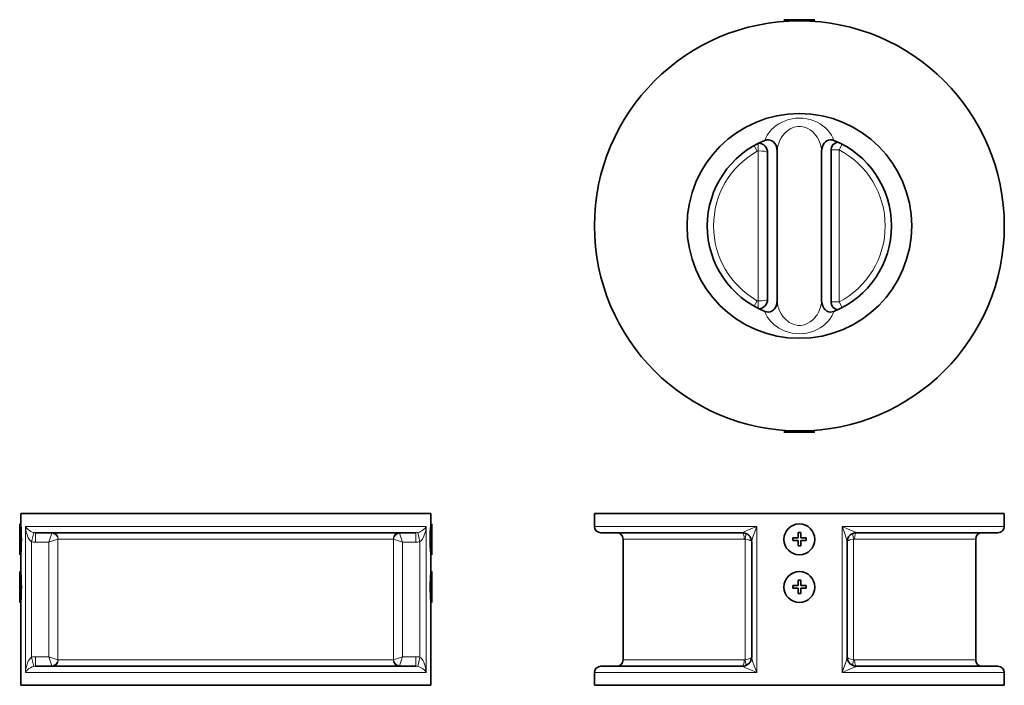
# Model space of a CAD drawing. Extents: x 220 to 1210, y 14 to 774.
# Tile 2 of 3: x 220 to 840, y 340 to 758. Entities that reach past the tile are written whole.
import ezdxf

# ---------------------------------------------------------------- set-up
doc = ezdxf.new("R2010")
doc.units = 0

msp = doc.modelspace()

# ---------------------------------------------------------------- linework, layer by layer
at = {"color": 7, "lineweight": 35, "ltscale": 0.179997}
for p, q in [((715.22, 758.24), (700.82, 758.24)), ((705.89, 498.77), (720.29, 498.77))]:
    msp.add_line(p, q, dxfattribs=at)
at = {"color": 7, "lineweight": 35, "ltscale": 0.018139}
for p, q in [((701.85, 757.21), (700.82, 758.24)), ((719.26, 757.21), (720.29, 758.24))]:
    msp.add_line(p, q, dxfattribs=at)
at = {"color": 7, "lineweight": 35, "ltscale": 0.018141}
for p, q in [((701.85, 757.21), (700.82, 758.24)), ((719.26, 757.21), (720.29, 758.24)), ((701.85, 499.8), (700.82, 498.77)), ((719.26, 499.8), (720.29, 498.77))]:
    msp.add_line(p, q, dxfattribs=at)
at = {"color": 7, "lineweight": 35, "ltscale": 0.063338}
for p, q in [((720.29, 758.24), (715.22, 758.24)), ((700.82, 498.77), (705.89, 498.77))]:
    msp.add_line(p, q, dxfattribs=at)
at = {"color": 7, "lineweight": 35, "ltscale": 4.2e-05}
msp.add_line((737.4, 754.68), (737.39, 754.68), dxfattribs=at)
at = {"color": 7, "lineweight": 13, "ltscale": 0.049999}
for p, q in [((682.1, 679.05), (684.06, 675.56)), ((682.1, 577.96), (684.06, 581.45))]:
    msp.add_line(p, q, dxfattribs=at)
at = {"color": 7, "lineweight": 13, "ltscale": 0.058269}
for p, q in [((684.55, 680.35), (684.55, 675.69)), ((684.55, 581.32), (684.55, 576.66))]:
    msp.add_line(p, q, dxfattribs=at)
at = {"color": 7, "lineweight": 13}
for p, q in [((684.55, 581.32), (684.55, 675.69)), ((735.55, 676.37), (735.55, 580.64)), ((223.27, 439.5), (223.27, 347.5)), ((223.27, 439.5), (287.6, 439.5)), ((287.6, 439.5), (475.63, 439.5)), ((475.63, 439.5), (475.63, 347.5)), ((581.55, 439.5), (683.72, 439.5)), ((683.72, 347.5), (683.72, 439.5)), ((737.38, 439.5), (737.38, 347.5)), ((737.38, 439.5), (823.76, 439.5)), ((227.18, 429.81), (227.18, 357.19)), ((238.12, 429.5), (238.12, 357.5)), ((243.83, 431.4), (243.83, 355.6)), ((244.03, 431.5), (296.23, 431.5)), ((296.23, 431.5), (454.87, 431.5)), ((455.06, 355.6), (455.06, 431.4)), ((460.77, 357.5), (460.77, 429.5)), ((471.71, 429.81), (471.71, 357.19)), ((599.55, 431.5), (675.8, 431.5)), ((676.4, 431.4), (676.4, 355.6)), ((744.71, 431.4), (744.71, 355.6)), ((745.3, 431.5), (807.96, 431.5)), ((244.03, 355.5), (296.23, 355.5)), ((296.23, 355.5), (454.87, 355.5)), ((599.55, 355.5), (675.8, 355.5)), ((745.3, 355.5), (807.96, 355.5)), ((223.27, 347.5), (287.6, 347.5)), ((287.6, 347.5), (475.63, 347.5)), ((581.55, 347.5), (683.72, 347.5)), ((737.38, 347.5), (823.76, 347.5))]:
    msp.add_line(p, q, dxfattribs=at)
at = {"color": 7, "lineweight": 35}
for p, q in [((730.55, 580.64), (730.55, 676.37)), ((690.55, 582.32), (690.55, 674.69)), ((696.55, 581.51), (696.55, 675.5)), ((696.55, 675.5), (696.55, 581.51)), ((724.55, 581.51), (724.55, 675.5)), ((724.55, 581.51), (724.55, 675.5)), ((220.45, 447.5), (287.6, 447.5)), ((287.6, 447.5), (478.45, 447.5)), ((581.55, 447.5), (823.76, 447.5)), ((229.74, 435.5), (289.52, 435.5)), ((289.52, 435.5), (469.15, 435.5)), ((585.55, 435.5), (674.55, 435.5)), ((746.55, 435.5), (820.25, 435.5)), ((599.55, 431.5), (599.55, 355.5)), ((680.55, 357.19), (680.55, 429.81)), ((740.55, 429.81), (740.55, 357.19)), ((821.55, 431.5), (821.55, 355.5)), ((220.45, 392.3), (220.45, 339.5)), ((478.45, 392.3), (478.45, 339.5)), ((229.74, 351.5), (289.52, 351.5)), ((289.52, 351.5), (469.15, 351.5)), ((585.55, 351.5), (674.55, 351.5)), ((746.55, 351.5), (820.25, 351.5)), ((220.45, 339.5), (287.6, 339.5)), ((287.6, 339.5), (478.45, 339.5)), ((581.55, 339.5), (823.76, 339.5))]:
    msp.add_line(p, q, dxfattribs=at)
at = {"color": 7, "lineweight": 13, "ltscale": 0.0625}
for p, q in [((735.55, 676.37), (730.55, 676.37)), ((735.55, 580.64), (730.55, 580.64))]:
    msp.add_line(p, q, dxfattribs=at)
at = {"color": 7, "lineweight": 13, "ltscale": 0.05}
for p, q in [((737.4, 679.92), (735.55, 676.37)), ((737.4, 577.1), (735.55, 580.64))]:
    msp.add_line(p, q, dxfattribs=at)
at = {"color": 7, "lineweight": 13, "ltscale": 0.00122}
msp.add_line((683.62, 502.35), (683.72, 502.33), dxfattribs=at)
at = {"color": 7, "lineweight": 35, "ltscale": 0.000147}
msp.add_line((683.72, 502.33), (683.71, 502.33), dxfattribs=at)
at = {"color": 7, "lineweight": 13, "ltscale": 0.002749}
msp.add_line((737.38, 502.33), (737.6, 502.37), dxfattribs=at)
at = {"color": 7, "lineweight": 35, "ltscale": 0.09}
for p, q in [((220.45, 447.5), (220.45, 440.3)), ((478.45, 447.5), (478.45, 440.3))]:
    msp.add_line(p, q, dxfattribs=at)
at = {"color": 7, "lineweight": 35, "ltscale": 0.1}
for p, q in [((581.55, 447.5), (581.55, 439.5)), ((839.55, 447.5), (839.55, 439.5)), ((581.55, 347.5), (581.55, 339.5)), ((839.55, 347.5), (839.55, 339.5))]:
    msp.add_line(p, q, dxfattribs=at)
at = {"color": 7, "lineweight": 35, "ltscale": 0.197398}
for p, q in [((823.76, 447.5), (839.55, 447.5)), ((823.76, 339.5), (839.55, 339.5))]:
    msp.add_line(p, q, dxfattribs=at)
at = {"color": 7, "lineweight": 35, "ltscale": 0.228439}
for p, q in [((219.72, 441.03), (219.72, 422.76)), ((479.18, 421.57), (479.18, 439.84)), ((219.72, 411.03), (219.72, 392.76)), ((479.18, 391.57), (479.18, 409.84))]:
    msp.add_line(p, q, dxfattribs=at)
at = {"color": 7, "lineweight": 35, "ltscale": 0.012952}
for p, q in [((220.45, 440.3), (219.72, 441.03)), ((478.45, 440.3), (479.18, 441.03)), ((220.45, 422.3), (219.72, 421.57)), ((478.45, 422.3), (479.18, 421.57)), ((220.45, 410.3), (219.72, 411.03)), ((478.45, 410.3), (479.18, 411.03)), ((220.45, 392.3), (219.72, 391.57)), ((478.45, 392.3), (479.18, 391.57))]:
    msp.add_line(p, q, dxfattribs=at)
at = {"color": 7, "lineweight": 35, "ltscale": 0.014894}
for p, q in [((479.18, 439.84), (479.18, 441.03)), ((219.72, 422.76), (219.72, 421.57)), ((479.18, 409.84), (479.18, 411.03)), ((219.72, 392.76), (219.72, 391.57))]:
    msp.add_line(p, q, dxfattribs=at)
at = {"color": 7, "lineweight": 13, "ltscale": 0.074819}
for p, q in [((228.6, 435.62), (227.18, 429.81)), ((470.3, 435.62), (471.71, 429.81)), ((228.6, 351.38), (227.18, 357.19)), ((470.3, 351.38), (471.71, 357.19))]:
    msp.add_line(p, q, dxfattribs=at)
at = {"color": 7, "lineweight": 13, "ltscale": 0.075}
for p, q in [((229.74, 435.5), (229.74, 429.5)), ((469.15, 435.5), (469.15, 429.5)), ((229.74, 351.5), (229.74, 357.5)), ((469.15, 351.5), (469.15, 357.5))]:
    msp.add_line(p, q, dxfattribs=at)
at = {"color": 7, "lineweight": 13, "ltscale": 0.075222}
for p, q in [((238.12, 429.5), (240.03, 435.21)), ((460.77, 429.5), (458.87, 435.21)), ((238.12, 429.5), (243.83, 431.4)), ((460.77, 429.5), (455.06, 431.4)), ((238.12, 357.5), (240.03, 351.79)), ((238.12, 357.5), (243.83, 355.6)), ((460.77, 357.5), (455.06, 355.6)), ((460.77, 357.5), (458.87, 351.79))]:
    msp.add_line(p, q, dxfattribs=at)
at = {"color": 7, "lineweight": 35, "ltscale": 0.0425}
for p, q in [((709.88, 432.2), (709.88, 435.6)), ((711.48, 432.2), (711.48, 435.6)), ((709.88, 432.2), (706.48, 432.2)), ((709.88, 430.6), (706.48, 430.6)), ((709.88, 427.2), (709.88, 430.6)), ((714.88, 432.2), (711.48, 432.2)), ((714.88, 430.6), (711.48, 430.6)), ((711.48, 427.2), (711.48, 430.6)), ((709.88, 402.2), (709.88, 405.6)), ((711.48, 402.2), (711.48, 405.6)), ((709.88, 402.2), (706.48, 402.2)), ((709.88, 400.6), (706.48, 400.6)), ((709.88, 397.2), (709.88, 400.6)), ((714.88, 402.2), (711.48, 402.2)), ((714.88, 400.6), (711.48, 400.6)), ((711.48, 397.2), (711.48, 400.6))]:
    msp.add_line(p, q, dxfattribs=at)
at = {"color": 7, "lineweight": 35, "ltscale": 0.02}
for p, q in [((711.48, 435.6), (709.88, 435.6)), ((706.48, 430.6), (706.48, 432.2)), ((714.88, 430.6), (714.88, 432.2)), ((711.48, 427.2), (709.88, 427.2)), ((711.48, 405.6), (709.88, 405.6)), ((706.48, 400.6), (706.48, 402.2)), ((711.48, 397.2), (709.88, 397.2)), ((714.88, 400.6), (714.88, 402.2))]:
    msp.add_line(p, q, dxfattribs=at)
at = {"color": 7, "lineweight": 35, "ltscale": 0.191277}
for p, q in [((820.25, 435.5), (835.55, 435.5)), ((820.25, 351.5), (835.55, 351.5))]:
    msp.add_line(p, q, dxfattribs=at)
at = {"color": 7, "lineweight": 13, "ltscale": 0.197398}
for p, q in [((823.76, 439.5), (839.55, 439.5)), ((823.76, 347.5), (839.55, 347.5))]:
    msp.add_line(p, q, dxfattribs=at)
at = {"color": 7, "lineweight": 13, "ltscale": 0.104749}
for p, q in [((229.74, 429.5), (238.12, 429.5)), ((460.77, 429.5), (469.15, 429.5)), ((229.74, 357.5), (238.12, 357.5)), ((460.77, 357.5), (469.15, 357.5))]:
    msp.add_line(p, q, dxfattribs=at)
at = {"color": 7, "lineweight": 13, "ltscale": 0.169855}
for p, q in [((807.96, 431.5), (821.55, 431.5)), ((807.96, 355.5), (821.55, 355.5))]:
    msp.add_line(p, q, dxfattribs=at)
at = {"color": 7, "lineweight": 35, "ltscale": 0.15}
for p, q in [((220.45, 422.3), (220.45, 410.3)), ((478.45, 422.3), (478.45, 410.3))]:
    msp.add_line(p, q, dxfattribs=at)
at = {"color": 7, "lineweight": 13}
for points in [[(732.27, 682.29), (731.7, 683.92), (730.87, 685.55), (729.8, 687.15), (728.51, 688.71), (727, 690.19), (725.38, 691.5), (723.57, 692.71), (721.67, 693.75), (719.61, 694.65), (717.42, 695.37), (715.2, 695.89), (712.9, 696.21), (710.56, 696.32), (708.23, 696.21), (705.94, 695.9), (703.72, 695.38), (701.6, 694.69), (699.61, 693.84), (697.71, 692.82), (695.97, 691.68), (694.4, 690.44), (692.8, 688.92), (691.43, 687.32), (690.31, 685.67), (689.43, 683.98), (688.83, 682.29)], [(724.55, 675.5), (724.45, 677.08), (724.15, 678.69), (723.68, 680.31), (722.81, 682.38), (721.67, 684.38), (721, 685.34), (720.26, 686.26), (718.93, 687.63), (717.41, 688.85), (715.96, 689.74), (714.39, 690.44), (712.71, 690.91), (711.17, 691.11), (709.6, 691.08), (708.08, 690.84), (706.61, 690.4), (705.22, 689.78), (704.19, 689.18), (703.21, 688.5), (702.25, 687.7), (701.36, 686.82), (700.16, 685.41), (699.14, 683.91), (698.28, 682.35), (697.55, 680.64), (697.01, 678.91), (696.67, 677.19), (696.55, 675.5)], [(690.55, 674.69), (690.54, 674.75), (690.46, 674.87), (690.29, 674.98), (689.73, 675.2), (688.49, 675.45), (686.91, 675.61), (684.55, 675.69)], [(690.55, 582.32), (690.54, 582.26), (690.46, 582.14), (690.29, 582.03), (689.73, 581.82), (688.49, 581.57), (686.91, 581.4), (684.55, 581.32)], [(724.55, 581.51), (724.45, 579.93), (724.15, 578.32), (723.68, 576.7), (722.81, 574.63), (721.67, 572.64), (721, 571.68), (720.26, 570.75), (718.93, 569.38), (717.41, 568.16), (715.96, 567.27), (714.39, 566.57), (712.71, 566.1), (711.17, 565.9), (709.6, 565.93), (708.08, 566.17), (706.61, 566.61), (705.22, 567.23), (704.19, 567.83), (703.21, 568.51), (702.25, 569.32), (701.36, 570.19), (700.16, 571.6), (699.14, 573.1), (698.28, 574.66), (697.55, 576.37), (697.01, 578.1), (696.67, 579.82), (696.55, 581.51)], [(732.27, 574.73), (731.7, 573.09), (730.87, 571.46), (729.8, 569.86), (728.51, 568.31), (727, 566.83), (725.38, 565.51), (723.57, 564.3), (721.67, 563.26), (719.61, 562.36), (717.42, 561.64), (715.2, 561.12), (712.9, 560.8), (710.56, 560.69), (708.23, 560.8), (705.94, 561.11), (703.72, 561.63), (701.6, 562.32), (699.61, 563.18), (697.71, 564.2), (695.97, 565.34), (694.4, 566.57), (692.8, 568.09), (691.43, 569.69), (690.31, 571.35), (689.43, 573.03), (688.83, 574.73)], [(227.18, 429.81), (226.74, 430.13), (226.35, 430.52), (225.89, 431.09), (225.14, 432.34), (224.7, 433.32), (224.32, 434.33), (223.87, 435.87), (223.54, 437.43), (223.27, 439.5)], [(228.6, 435.62), (227.63, 435.91), (226.8, 436.27), (225.81, 436.84), (224.98, 437.45), (223.97, 438.46), (223.27, 439.5)], [(475.63, 439.5), (475.38, 439.08), (474.73, 438.24), (473.87, 437.42), (472.77, 436.64), (472.08, 436.26), (471.3, 435.92), (470.3, 435.62)], [(475.63, 439.5), (475.29, 437.08), (474.99, 435.73), (474.63, 434.51), (474.19, 433.3), (473.74, 432.32), (473.2, 431.38), (472.54, 430.52), (472.15, 430.13), (471.71, 429.81)], [(683.72, 439.5), (677.89, 437.01), (675.47, 435.89), (674.97, 435.62)], [(683.72, 439.5), (681.99, 434.99), (681.41, 433.29), (680.83, 431.36), (680.63, 430.48), (680.55, 429.81)], [(740.55, 429.81), (740.51, 430.26), (740.27, 431.35), (740.01, 432.29), (739.37, 434.25), (738.24, 437.34), (737.38, 439.5)], [(746.14, 435.62), (745.8, 435.8), (744.92, 436.24), (742.34, 437.4), (737.38, 439.5)], [(680.55, 429.5), (680.49, 429.79), (680.3, 430.08), (679.94, 430.38), (679.44, 430.66), (678.81, 430.91), (678.07, 431.12), (676.4, 431.4)], [(740.55, 429.5), (740.62, 429.79), (740.81, 430.08), (741.17, 430.38), (741.66, 430.66), (742.3, 430.91), (743.03, 431.12), (744.71, 431.4)], [(223.27, 347.5), (223.46, 349.07), (223.75, 350.64), (224.33, 352.7), (224.7, 353.7), (225.15, 354.68), (225.69, 355.62), (226.43, 356.57), (226.88, 356.99), (227.18, 357.19)], [(471.71, 357.19), (472.16, 356.87), (472.55, 356.48), (473.21, 355.61), (473.66, 354.84), (474.04, 354.06), (474.51, 352.87), (474.89, 351.65), (475.26, 350.09), (475.63, 347.5)], [(680.55, 357.5), (680.49, 357.21), (680.3, 356.92), (679.94, 356.62), (679.44, 356.34), (678.81, 356.09), (678.07, 355.88), (676.4, 355.6)], [(680.55, 357.19), (680.64, 356.51), (680.76, 355.94), (681.09, 354.72), (682.09, 351.73), (683.72, 347.5)], [(737.38, 347.5), (738.41, 350.11), (739.36, 352.7), (740, 354.7), (740.34, 355.94), (740.47, 356.52), (740.55, 357.19)], [(740.55, 357.5), (740.62, 357.21), (740.81, 356.92), (741.17, 356.62), (741.66, 356.34), (742.3, 356.09), (743.03, 355.88), (744.71, 355.6)], [(223.27, 347.5), (223.81, 348.35), (224.56, 349.18), (225.53, 349.97), (226.47, 350.56), (227.6, 351.08), (228.6, 351.38)], [(470.3, 351.38), (471.26, 351.09), (472.1, 350.73), (473.37, 349.97), (474.37, 349.14), (475.1, 348.33), (475.63, 347.5)], [(674.97, 351.38), (675.3, 351.2), (676.19, 350.76), (679.7, 349.19), (683.72, 347.5)], [(737.38, 347.5), (742.3, 349.58), (744.91, 350.76), (745.8, 351.19), (746.14, 351.38)]]:
    msp.add_lwpolyline(points, dxfattribs=at)
at = {"color": 7, "lineweight": 35}
for points in [[(688.83, 682.29), (689.97, 682.61), (691.09, 682.68), (692.22, 682.49), (693.24, 682.07), (694.18, 681.4), (694.94, 680.59), (695.62, 679.51), (696.1, 678.38), (696.44, 676.95), (696.55, 675.5)], [(732.27, 682.29), (731.13, 682.61), (730.01, 682.68), (728.88, 682.49), (727.87, 682.07), (726.92, 681.4), (726.17, 680.59), (725.48, 679.51), (725.01, 678.38), (724.67, 676.95), (724.55, 675.5)], [(688.83, 574.73), (689.97, 574.4), (691.09, 574.33), (692.22, 574.52), (693.24, 574.94), (694.18, 575.61), (694.94, 576.42), (695.62, 577.5), (696.1, 578.63), (696.44, 580.06), (696.55, 581.51)], [(732.27, 574.73), (731.13, 574.4), (730.01, 574.33), (728.88, 574.52), (727.87, 574.94), (726.92, 575.61), (726.17, 576.42), (725.48, 577.5), (725.01, 578.63), (724.67, 580.06), (724.55, 581.51)]]:
    msp.add_lwpolyline(points, dxfattribs=at)
for centre, radius in [((710.55, 628.51), 129), ((710.55, 628.51), 70.7), ((710.55, 431.3), 9.73), ((710.55, 401.3), 9.73)]:
    msp.add_circle(centre, radius, dxfattribs=at)
for centre, radius, start, end in [((710.55, 628.51), 58, 111.99183, 248.00817), ((710.55, 628.51), 58, 291.99184, 68.00816), ((684.55, 674.69), 6, 0, 84.068), ((735.55, 676.37), 5, 100.8547, 180.00001), ((684.55, 582.32), 6, 275.93215, 0), ((735.55, 580.64), 5, 180.00001, 259.14515), ((91.56, 431.3), 129.2, 359.99859, 3.99299), ((607.34, 431.3), 129.2, 176.00704, 180.00139), ((585.55, 439.5), 4, 180.00001, 270), ((595.55, 431.5), 4, 0, 90), ((674.55, 429.5), 6, 0, 90), ((746.55, 429.5), 6, 90, 180.00001), ((825.55, 431.5), 4, 90, 179.99999), ((835.55, 439.5), 4, 270, 0), ((91.56, 431.3), 129.2, 356.00704, 0.00139), ((607.34, 431.3), 129.2, 179.9986, 183.99296), ((83.86, 401.29), 136.89, 0.00451, 3.77426), ((615.04, 401.29), 136.89, 176.22571, 179.99551), ((83.86, 401.31), 136.89, 356.22574, 359.9955), ((615.04, 401.31), 136.89, 180.00452, 183.77426), ((595.55, 355.5), 4, 270, 0), ((674.55, 357.5), 6, 270, 0), ((746.55, 357.5), 6, 180.00001, 270), ((825.55, 355.5), 4, 179.99999, 270), ((585.55, 347.5), 4, 90, 179.99999), ((835.55, 347.5), 4, 0, 90)]:
    msp.add_arc(centre, radius, start, end, dxfattribs=at)
at = {"color": 7, "lineweight": 13}
for centre, radius, start, end in [((684.55, 674.69), 1, 90, 119.37779), ((710.55, 628.51), 54, 297.57846, 62.42154), ((710.55, 628.51), 54, 119.37779, 240.6222), ((684.55, 582.32), 1, 240.62221, 270), ((229.74, 440.91), 5.41, 257.78903, 270.04915), ((469.16, 440.91), 5.41, 269.95085, 282.21098), ((674.54, 436.29), 0.792, 270.5969, 302.38176), ((746.56, 436.29), 0.792, 237.61824, 269.4031), ((229.74, 440.35), 10.85, 256.3575, 270.0138), ((244.04, 431.23), 0.274, 93.73217, 140.30527), ((454.85, 431.23), 0.274, 39.74671, 86.29713), ((469.15, 440.35), 10.85, 269.98621, 283.64247), ((675.8, 429.63), 1.87, 71.4556, 89.98594), ((745.3, 429.63), 1.87, 90.01417, 108.54466), ((229.74, 346.65), 10.85, 89.98618, 103.64245), ((244.04, 355.77), 0.274, 219.7467, 266.29721), ((454.85, 355.77), 0.274, 273.73217, 320.30526), ((469.15, 346.65), 10.85, 76.35755, 90.01383), ((675.8, 357.37), 1.87, 270.01417, 288.54466), ((745.3, 357.37), 1.87, 251.4556, 269.98596), ((229.74, 346.09), 5.41, 89.95085, 102.21098), ((469.16, 346.09), 5.41, 77.78902, 90.04915), ((674.54, 350.71), 0.792, 57.61805, 89.40315), ((746.56, 350.71), 0.792, 90.59685, 122.38195)]:
    msp.add_arc(centre, radius, start, end, dxfattribs=at)
for centre, major_axis, ratio, start_param, end_param in [((240.27, 429.2), (0.05, -6.3), 0.107218, 3.140826, 3.445933), ((240.03, 431.4), (2.83, -2.83), 0.90941, 0.832805, 2.308785), ((240.23, 431.5), (0, 4), 0.949739, 4.712389, 6.283185), ((458.67, 431.5), (0, 4), 0.949739, 0, 1.570796), ((458.87, 431.4), (2.83, 2.83), 0.90941, 0.832808, 2.308787), ((458.62, 429.2), (-0.05, -6.3), 0.107219, 2.83725, 3.142359), ((674.55, 431.5), (0, 4), 0.313043, 4.712389, 6.283185), ((674.55, 429.81), (6, 0), 0.971715, 0.000003, 1.501377), ((675.17, 431.4), (-1.23, -3.81), 0.294086, 1.665613, 3.141592), ((746.55, 429.81), (6, 0), 0.971715, 1.640218, 3.141593), ((745.94, 431.4), (1.23, -3.81), 0.294086, 3.141593, 4.617572), ((746.55, 431.5), (0, 4), 0.313043, 0.000001, 1.570796), ((240.03, 355.6), (2.83, 2.83), 0.90941, 3.974401, 5.45038), ((240.23, 355.5), (0, 4), 0.949739, 3.141593, 4.712389), ((458.67, 355.5), (0, 4), 0.949739, 1.570796, 3.141592), ((458.87, 355.6), (2.83, -2.83), 0.90941, 3.974398, 5.450377), ((674.55, 355.5), (0, 4), 0.313043, 3.141593, 4.712389), ((674.55, 357.19), (6, 0), 0.971715, 4.781811, 6.283185), ((675.17, 355.6), (1.23, -3.81), 0.294086, 0, 1.47598), ((746.55, 357.19), (6, 0), 0.971715, 3.141593, 4.642967), ((745.94, 355.6), (-1.23, -3.81), 0.294086, 4.807206, 6.283185), ((746.55, 355.5), (0, 4), 0.313043, 1.570796, 3.141592), ((240.27, 357.8), (-0.05, -6.3), 0.107219, 5.978843, 6.283952), ((458.62, 357.8), (0.05, -6.3), 0.107218, 6.282419, 6.587526)]:
    msp.add_ellipse(centre, major_axis=major_axis, ratio=ratio, start_param=start_param, end_param=end_param, dxfattribs=at)

doc.saveas('drawing.dxf')
